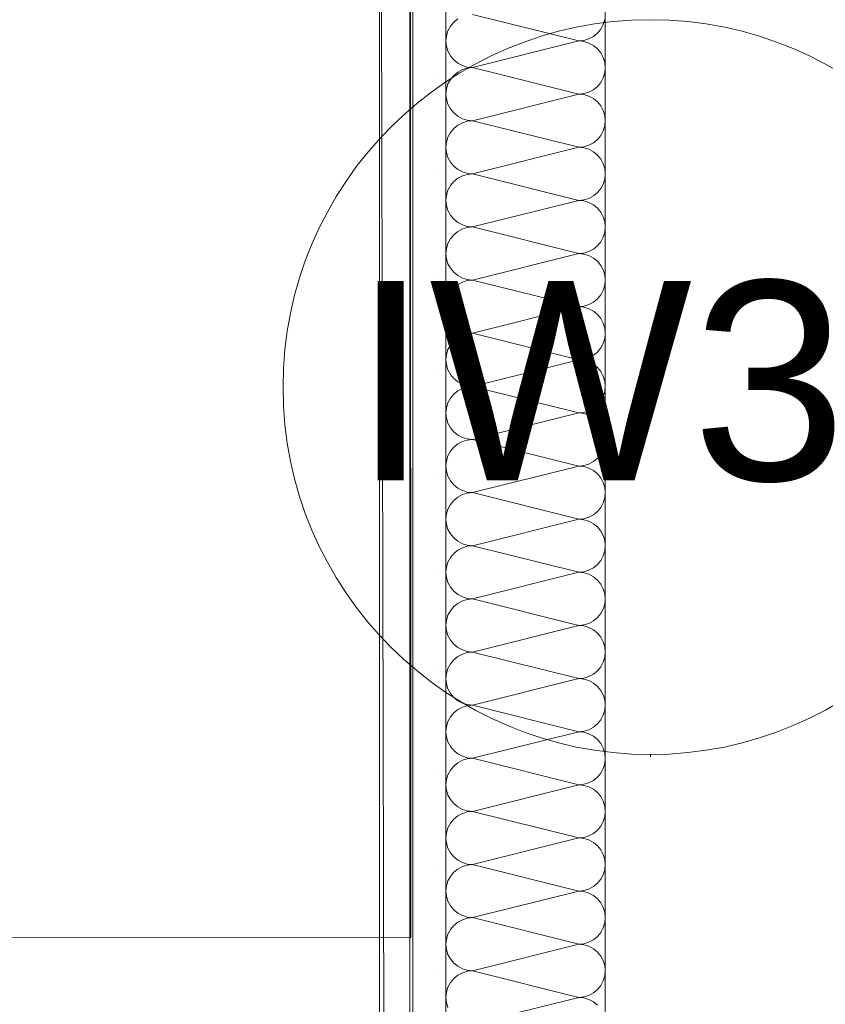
# Model space of a CAD drawing. Header units: millimetres. Extents: x 634730 to 711346, y 362082 to 425615.
# Tile 73 of 160: x 675395 to 675698, y 403734 to 404104. Entities that reach past the tile are written whole.
import ezdxf
from ezdxf.enums import TextEntityAlignment as Align

# ---------------------------------------------------------------- set-up
doc = ezdxf.new("R2010")
doc.units = ezdxf.units.MM
doc.header["$LTSCALE"] = 50
doc.linetypes.add('Strichlinie', pattern=[0.4, 0.3, -0.1])
for name, color, linetype in [('1_EG', 7, 'Continuous'), ('A_Beschriftung', 7, 'Continuous'), ('A_Deckenspiegel', 7, 'Continuous'), ('A_Möblierung fest', 7, 'Continuous'), ('A_Raumflächen', 7, 'Continuous'), ('A_Schraffuren', 7, 'Continuous'), ('A_Wände', 7, 'Continuous')]:
    doc.layers.add(name, color=color, linetype=linetype)
doc.styles.add('ERSTELLTER_STIL_1', font='ARIALN.TTF')
doc.styles.add('ERSTELLTER_STIL_2', font='ARIALNB.TTF')

# ---------------------------------------------------------------- blocks, each defined once
blk = doc.blocks.new('A$C85d2cf1a')
at = {"layer": 'A_Beschriftung', "color": 7, "linetype": 'Continuous', "lineweight": 13}
for p, q in [((29.6506, 41.7452), (29.6506, 41.74525)), ((29.6506, 41.7443), (29.6506, 41.7452))]:
    blk.add_line(p, q, dxfattribs=at)
at = {"layer": 'A_Beschriftung', "color": 7, "linetype": 'Continuous', "lineweight": 13, "flags": 128}
blk.add_lwpolyline([(29.78888, 41.88353, 1), (29.51231, 41.88353, 1)], format="xyb", close=True, dxfattribs=at)
at = {"layer": 'A_Deckenspiegel', "color": 7, "linetype": 'Strichlinie', "lineweight": 13}
blk.add_line((29.55598, 38.98657), (29.54865, 42.37362), dxfattribs=at)
at = {"layer": 'A_Möblierung fest', "color": 7, "linetype": 'Continuous', "lineweight": 18}
for p, q in [((29.56047, 41.67629), (29.56006, 42.37596)), ((27.86001, 41.6753), (29.56047, 41.67629))]:
    blk.add_line(p, q, dxfattribs=at)
at = {"layer": 'A_Schraffuren', "color": 253, "linetype": 'Continuous', "lineweight": 18, "true_color": 0x9f9f9f}
for p, q in [((29.55999, 38.98639), (29.56, 42.37612)), ((29.56002, 38.9985), (29.56006, 42.35594))]:
    blk.add_line(p, q, dxfattribs=at)
at = {"layer": 'A_Wände', "color": 7, "linetype": 'Continuous', "lineweight": 18}
for p, q in [((29.54865, 42.37362), (29.54865, 41.29596)), ((29.56115, 42.37362), (29.56115, 41.29596)), ((29.57365, 42.37362), (29.57365, 41.29596)), ((29.63365, 42.37362), (29.63365, 41.29596))]:
    blk.add_line(p, q, dxfattribs=at)
at = {"layer": 'A_Wände', "color": 8, "linetype": 'Continuous', "lineweight": 18}
for p, q in [((29.58365, 42.02382), (29.62365, 42.01382)), ((29.57533, 42.01937), (29.57441, 42.01764)), ((29.57657, 42.02089), (29.57533, 42.01937)), ((29.57809, 42.02213), (29.57657, 42.02089)), ((29.63196, 42.01826), (29.63288, 42.01999)), ((29.63288, 42.01999), (29.63345, 42.02187)), ((29.57384, 42.01577), (29.57365, 42.01382)), ((29.57441, 42.01764), (29.57384, 42.01577)), ((29.62747, 42.01458), (29.6292, 42.0155)), ((29.6292, 42.0155), (29.63072, 42.01675)), ((29.63072, 42.01675), (29.63196, 42.01826)), ((29.57365, 42.01382), (29.57384, 42.01187)), ((29.57384, 42.01187), (29.57441, 42.00999)), ((29.58365, 42.00382), (29.62365, 42.01382)), ((29.62365, 42.01382), (29.6256, 42.01401)), ((29.6256, 42.01362), (29.62365, 42.01382)), ((29.6256, 42.01401), (29.62747, 42.01458)), ((29.62747, 42.01306), (29.6256, 42.01362)), ((29.6292, 42.01213), (29.62747, 42.01306)), ((29.63072, 42.01089), (29.6292, 42.01213)), ((29.57441, 42.00999), (29.57533, 42.00826)), ((29.57533, 42.00826), (29.57657, 42.00675)), ((29.63196, 42.00937), (29.63072, 42.01089)), ((29.63288, 42.00764), (29.63196, 42.00937)), ((29.57657, 42.00675), (29.57809, 42.0055)), ((29.57809, 42.0055), (29.57982, 42.00458)), ((29.57982, 42.00458), (29.58169, 42.00401)), ((29.63345, 42.00577), (29.63288, 42.00764)), ((29.63365, 42.00382), (29.63345, 42.00577)), ((29.57137, 42.00132), (29.57137, 42.00132)), ((29.57657, 42.00089), (29.57533, 41.99937)), ((29.57809, 42.00213), (29.57657, 42.00089)), ((29.57982, 42.00306), (29.57809, 42.00213)), ((29.58169, 42.00362), (29.57982, 42.00306)), ((29.58169, 42.00401), (29.58365, 42.00382)), ((29.58365, 42.00382), (29.58169, 42.00362)), ((29.58365, 42.00382), (29.62365, 41.99382)), ((29.63288, 41.99999), (29.63345, 42.00187)), ((29.63345, 42.00187), (29.63365, 42.00382)), ((29.57441, 41.99764), (29.57384, 41.99577)), ((29.57533, 41.99937), (29.57441, 41.99764)), ((29.63072, 41.99675), (29.63196, 41.99826)), ((29.63196, 41.99826), (29.63288, 41.99999)), ((29.57384, 41.99577), (29.57365, 41.99382)), ((29.57365, 41.99382), (29.57384, 41.99187)), ((29.58365, 41.98382), (29.62365, 41.99382)), ((29.62365, 41.99382), (29.6256, 41.99401)), ((29.6256, 41.99362), (29.62365, 41.99382)), ((29.6256, 41.99401), (29.62747, 41.99458)), ((29.62747, 41.99306), (29.6256, 41.99362)), ((29.62747, 41.99458), (29.6292, 41.9955)), ((29.6292, 41.9955), (29.63072, 41.99675)), ((29.57384, 41.99187), (29.57441, 41.98999)), ((29.57441, 41.98999), (29.57533, 41.98826)), ((29.6292, 41.99213), (29.62747, 41.99306)), ((29.63072, 41.99089), (29.6292, 41.99213)), ((29.63196, 41.98937), (29.63072, 41.99089)), ((29.57533, 41.98826), (29.57657, 41.98675)), ((29.57657, 41.98675), (29.57809, 41.9855)), ((29.63288, 41.98764), (29.63196, 41.98937)), ((29.63345, 41.98577), (29.63288, 41.98764)), ((29.63365, 41.98382), (29.63345, 41.98577)), ((29.57809, 41.98213), (29.57657, 41.98089)), ((29.57809, 41.9855), (29.57982, 41.98458)), ((29.57982, 41.98306), (29.57809, 41.98213)), ((29.57982, 41.98458), (29.58169, 41.98401)), ((29.58169, 41.98362), (29.57982, 41.98306)), ((29.58169, 41.98401), (29.58365, 41.98382)), ((29.58365, 41.98382), (29.58169, 41.98362)), ((29.58365, 41.98382), (29.62365, 41.97382)), ((29.63345, 41.98187), (29.63365, 41.98382)), ((29.57533, 41.97937), (29.57441, 41.97764)), ((29.57657, 41.98089), (29.57533, 41.97937)), ((29.63196, 41.97826), (29.63288, 41.97999)), ((29.63288, 41.97999), (29.63345, 41.98187)), ((29.57384, 41.97577), (29.57365, 41.97382)), ((29.57441, 41.97764), (29.57384, 41.97577)), ((29.62747, 41.97458), (29.6292, 41.9755)), ((29.6292, 41.9755), (29.63072, 41.97675)), ((29.63072, 41.97675), (29.63196, 41.97826)), ((29.57365, 41.97382), (29.57384, 41.97187)), ((29.57384, 41.97187), (29.57441, 41.96999)), ((29.58365, 41.96382), (29.62365, 41.97382)), ((29.62365, 41.97382), (29.6256, 41.97401)), ((29.6256, 41.97362), (29.62365, 41.97382)), ((29.6256, 41.97401), (29.62747, 41.97458)), ((29.62747, 41.97306), (29.6256, 41.97362)), ((29.6292, 41.97213), (29.62747, 41.97306)), ((29.63072, 41.97089), (29.6292, 41.97213)), ((29.57441, 41.96999), (29.57533, 41.96826)), ((29.57533, 41.96826), (29.57657, 41.96675)), ((29.63196, 41.96937), (29.63072, 41.97089)), ((29.63288, 41.96764), (29.63196, 41.96937)), ((29.63345, 41.96577), (29.63288, 41.96764)), ((29.57137, 41.96382), (29.57137, 41.96382)), ((29.57657, 41.96675), (29.57809, 41.9655)), ((29.57809, 41.9655), (29.57982, 41.96458)), ((29.57982, 41.96458), (29.58169, 41.96401)), ((29.58169, 41.96362), (29.57982, 41.96306)), ((29.58169, 41.96401), (29.58365, 41.96382)), ((29.58365, 41.96382), (29.58169, 41.96362)), ((29.58365, 41.96382), (29.62365, 41.95382)), ((29.63365, 41.96382), (29.63345, 41.96577)), ((29.63345, 41.96187), (29.63365, 41.96382)), ((29.57657, 41.96089), (29.57533, 41.95937)), ((29.57809, 41.96213), (29.57657, 41.96089)), ((29.57982, 41.96306), (29.57809, 41.96213)), ((29.63196, 41.95826), (29.63288, 41.95999)), ((29.63288, 41.95999), (29.63345, 41.96187)), ((29.57441, 41.95764), (29.57384, 41.95577)), ((29.57533, 41.95937), (29.57441, 41.95764)), ((29.6292, 41.9555), (29.63072, 41.95675)), ((29.63072, 41.95675), (29.63196, 41.95826)), ((29.57384, 41.95577), (29.57365, 41.95382)), ((29.57365, 41.95382), (29.57384, 41.95187)), ((29.58365, 41.94382), (29.62365, 41.95382)), ((29.62365, 41.95382), (29.6256, 41.95401)), ((29.6256, 41.95362), (29.62365, 41.95382)), ((29.6256, 41.95401), (29.62747, 41.95458)), ((29.62747, 41.95306), (29.6256, 41.95362)), ((29.62747, 41.95458), (29.6292, 41.9555)), ((29.6292, 41.95213), (29.62747, 41.95306)), ((29.57384, 41.95187), (29.57441, 41.94999)), ((29.57441, 41.94999), (29.57533, 41.94826)), ((29.63072, 41.95089), (29.6292, 41.95213)), ((29.63196, 41.94937), (29.63072, 41.95089)), ((29.63288, 41.94764), (29.63196, 41.94937)), ((29.57533, 41.94826), (29.57657, 41.94675)), ((29.57657, 41.94675), (29.57809, 41.9455)), ((29.57809, 41.9455), (29.57982, 41.94458)), ((29.63345, 41.94577), (29.63288, 41.94764)), ((29.63365, 41.94382), (29.63345, 41.94577)), ((29.57809, 41.94213), (29.57657, 41.94089)), ((29.57982, 41.94306), (29.57809, 41.94213)), ((29.57982, 41.94458), (29.58169, 41.94401)), ((29.58169, 41.94362), (29.57982, 41.94306)), ((29.58169, 41.94401), (29.58365, 41.94382)), ((29.58365, 41.94382), (29.58169, 41.94362)), ((29.58365, 41.94382), (29.62365, 41.93382)), ((29.63288, 41.93999), (29.63345, 41.94187)), ((29.63345, 41.94187), (29.63365, 41.94382)), ((29.57441, 41.93764), (29.57384, 41.93577)), ((29.57533, 41.93937), (29.57441, 41.93764)), ((29.57657, 41.94089), (29.57533, 41.93937)), ((29.63072, 41.93675), (29.63196, 41.93826)), ((29.63196, 41.93826), (29.63288, 41.93999)), ((29.57384, 41.93577), (29.57365, 41.93382)), ((29.62365, 41.93382), (29.6256, 41.93401)), ((29.6256, 41.93401), (29.62747, 41.93458)), ((29.62747, 41.93458), (29.6292, 41.9355)), ((29.6292, 41.9355), (29.63072, 41.93675)), ((29.57365, 41.93382), (29.57384, 41.93187)), ((29.57384, 41.93187), (29.57441, 41.92999)), ((29.58365, 41.92382), (29.62365, 41.93382)), ((29.6256, 41.93362), (29.62365, 41.93382)), ((29.62747, 41.93306), (29.6256, 41.93362)), ((29.6292, 41.93213), (29.62747, 41.93306)), ((29.63072, 41.93089), (29.6292, 41.93213)), ((29.63196, 41.92937), (29.63072, 41.93089)), ((29.57441, 41.92999), (29.57533, 41.92826)), ((29.57533, 41.92826), (29.57657, 41.92675)), ((29.57657, 41.92675), (29.57809, 41.9255)), ((29.63288, 41.92764), (29.63196, 41.92937)), ((29.63345, 41.92577), (29.63288, 41.92764)), ((29.57137, 41.92632), (29.57137, 41.92632)), ((29.57809, 41.9255), (29.57982, 41.92458)), ((29.57982, 41.92306), (29.57809, 41.92213)), ((29.57982, 41.92458), (29.58169, 41.92401)), ((29.58169, 41.92362), (29.57982, 41.92306)), ((29.58169, 41.92401), (29.58365, 41.92382)), ((29.58365, 41.92382), (29.58169, 41.92362)), ((29.58365, 41.92382), (29.62365, 41.91382)), ((29.63365, 41.92382), (29.63345, 41.92577)), ((29.63345, 41.92187), (29.63365, 41.92382)), ((29.57533, 41.91937), (29.57441, 41.91764)), ((29.57657, 41.92089), (29.57533, 41.91937)), ((29.57809, 41.92213), (29.57657, 41.92089)), ((29.63196, 41.91826), (29.63288, 41.91999)), ((29.63288, 41.91999), (29.63345, 41.92187)), ((29.57384, 41.91577), (29.57365, 41.91382)), ((29.57441, 41.91764), (29.57384, 41.91577)), ((29.62747, 41.91458), (29.6292, 41.9155)), ((29.6292, 41.9155), (29.63072, 41.91675)), ((29.63072, 41.91675), (29.63196, 41.91826)), ((29.57365, 41.91382), (29.57384, 41.91187)), ((29.57384, 41.91187), (29.57441, 41.90999)), ((29.58365, 41.90382), (29.62365, 41.91382)), ((29.62365, 41.91382), (29.6256, 41.91401)), ((29.6256, 41.91362), (29.62365, 41.91382)), ((29.6256, 41.91401), (29.62747, 41.91458)), ((29.62747, 41.91306), (29.6256, 41.91362)), ((29.6292, 41.91213), (29.62747, 41.91306)), ((29.63072, 41.91089), (29.6292, 41.91213)), ((29.57441, 41.90999), (29.57533, 41.90826)), ((29.57533, 41.90826), (29.57657, 41.90675)), ((29.63196, 41.90937), (29.63072, 41.91089)), ((29.63288, 41.90764), (29.63196, 41.90937)), ((29.57657, 41.90675), (29.57809, 41.9055)), ((29.57809, 41.9055), (29.57982, 41.90458)), ((29.57982, 41.90458), (29.58169, 41.90401)), ((29.63345, 41.90577), (29.63288, 41.90764)), ((29.63365, 41.90382), (29.63345, 41.90577)), ((29.57657, 41.90089), (29.57533, 41.89937)), ((29.57809, 41.90213), (29.57657, 41.90089)), ((29.57982, 41.90306), (29.57809, 41.90213)), ((29.58169, 41.90362), (29.57982, 41.90306)), ((29.58169, 41.90401), (29.58365, 41.90382)), ((29.58365, 41.90382), (29.58169, 41.90362)), ((29.58365, 41.90382), (29.62365, 41.89382)), ((29.63288, 41.89999), (29.63345, 41.90187)), ((29.63345, 41.90187), (29.63365, 41.90382)), ((29.57441, 41.89764), (29.57384, 41.89577)), ((29.57533, 41.89937), (29.57441, 41.89764)), ((29.63072, 41.89675), (29.63196, 41.89826)), ((29.63196, 41.89826), (29.63288, 41.89999)), ((29.57384, 41.89577), (29.57365, 41.89382)), ((29.57365, 41.89382), (29.57384, 41.89187)), ((29.58365, 41.88382), (29.62365, 41.89382)), ((29.62365, 41.89382), (29.6256, 41.89401)), ((29.6256, 41.89362), (29.62365, 41.89382)), ((29.6256, 41.89401), (29.62747, 41.89458)), ((29.62747, 41.89306), (29.6256, 41.89362)), ((29.62747, 41.89458), (29.6292, 41.8955)), ((29.6292, 41.8955), (29.63072, 41.89675)), ((29.57384, 41.89187), (29.57441, 41.88999)), ((29.57441, 41.88999), (29.57533, 41.88826)), ((29.6292, 41.89213), (29.62747, 41.89306)), ((29.63072, 41.89089), (29.6292, 41.89213)), ((29.63196, 41.88937), (29.63072, 41.89089)), ((29.63288, 41.88764), (29.63196, 41.88937)), ((29.57137, 41.88882), (29.57137, 41.88882)), ((29.57533, 41.88826), (29.57657, 41.88675)), ((29.57657, 41.88675), (29.57809, 41.8855)), ((29.63345, 41.88577), (29.63288, 41.88764)), ((29.63365, 41.88382), (29.63345, 41.88577)), ((29.57809, 41.88213), (29.57657, 41.88089)), ((29.57809, 41.8855), (29.57982, 41.88458)), ((29.57982, 41.88306), (29.57809, 41.88213)), ((29.57982, 41.88458), (29.58169, 41.88401)), ((29.58169, 41.88362), (29.57982, 41.88306)), ((29.58169, 41.88401), (29.58365, 41.88382)), ((29.58365, 41.88382), (29.58169, 41.88362)), ((29.58365, 41.88382), (29.62365, 41.87382)), ((29.63345, 41.88187), (29.63365, 41.88382)), ((29.57533, 41.87937), (29.57441, 41.87764)), ((29.57657, 41.88089), (29.57533, 41.87937)), ((29.63072, 41.87675), (29.63196, 41.87826)), ((29.63196, 41.87826), (29.63288, 41.87999)), ((29.63288, 41.87999), (29.63345, 41.88187)), ((29.57384, 41.87577), (29.57365, 41.87382)), ((29.57441, 41.87764), (29.57384, 41.87577)), ((29.6256, 41.87401), (29.62747, 41.87458)), ((29.62747, 41.87458), (29.6292, 41.8755)), ((29.6292, 41.8755), (29.63072, 41.87675)), ((29.57365, 41.87382), (29.57384, 41.87187)), ((29.57384, 41.87187), (29.57441, 41.86999)), ((29.58365, 41.86382), (29.62365, 41.87382)), ((29.62365, 41.87382), (29.6256, 41.87401)), ((29.6256, 41.87362), (29.62365, 41.87382)), ((29.62747, 41.87306), (29.6256, 41.87362)), ((29.6292, 41.87213), (29.62747, 41.87306)), ((29.63072, 41.87089), (29.6292, 41.87213)), ((29.63196, 41.86937), (29.63072, 41.87089)), ((29.57441, 41.86999), (29.57533, 41.86826)), ((29.57533, 41.86826), (29.57657, 41.86675)), ((29.63288, 41.86764), (29.63196, 41.86937)), ((29.63345, 41.86577), (29.63288, 41.86764)), ((29.57657, 41.86675), (29.57809, 41.8655)), ((29.57809, 41.8655), (29.57982, 41.86458)), ((29.57982, 41.86458), (29.58169, 41.86401)), ((29.58169, 41.86362), (29.57982, 41.86306)), ((29.58169, 41.86401), (29.58365, 41.86382)), ((29.58365, 41.86382), (29.58169, 41.86362)), ((29.58365, 41.86382), (29.62365, 41.85382)), ((29.63365, 41.86382), (29.63345, 41.86577)), ((29.63345, 41.86187), (29.63365, 41.86382)), ((29.57657, 41.86089), (29.57533, 41.85937)), ((29.57809, 41.86213), (29.57657, 41.86089)), ((29.57982, 41.86306), (29.57809, 41.86213)), ((29.63196, 41.85826), (29.63288, 41.85999)), ((29.63288, 41.85999), (29.63345, 41.86187)), ((29.57441, 41.85764), (29.57384, 41.85577)), ((29.57533, 41.85937), (29.57441, 41.85764)), ((29.6292, 41.8555), (29.63072, 41.85675)), ((29.63072, 41.85675), (29.63196, 41.85826)), ((29.57384, 41.85577), (29.57365, 41.85382)), ((29.57365, 41.85382), (29.57384, 41.85187)), ((29.58365, 41.84382), (29.62365, 41.85382)), ((29.62365, 41.85382), (29.6256, 41.85401)), ((29.6256, 41.85362), (29.62365, 41.85382)), ((29.6256, 41.85401), (29.62747, 41.85458)), ((29.62747, 41.85306), (29.6256, 41.85362)), ((29.62747, 41.85458), (29.6292, 41.8555)), ((29.6292, 41.85213), (29.62747, 41.85306)), ((29.57137, 41.85132), (29.57137, 41.85132)), ((29.57384, 41.85187), (29.57441, 41.84999)), ((29.57441, 41.84999), (29.57533, 41.84826)), ((29.63072, 41.85089), (29.6292, 41.85213)), ((29.63196, 41.84937), (29.63072, 41.85089)), ((29.63288, 41.84764), (29.63196, 41.84937)), ((29.57533, 41.84826), (29.57657, 41.84675)), ((29.57657, 41.84675), (29.57809, 41.8455)), ((29.57809, 41.8455), (29.57982, 41.84458)), ((29.63345, 41.84577), (29.63288, 41.84764)), ((29.63365, 41.84382), (29.63345, 41.84577)), ((29.57809, 41.84213), (29.57657, 41.84089)), ((29.57982, 41.84306), (29.57809, 41.84213)), ((29.57982, 41.84458), (29.58169, 41.84401)), ((29.58169, 41.84362), (29.57982, 41.84306)), ((29.58169, 41.84401), (29.58365, 41.84382)), ((29.58365, 41.84382), (29.58169, 41.84362)), ((29.58365, 41.84382), (29.62365, 41.83382)), ((29.63288, 41.83999), (29.63345, 41.84187)), ((29.63345, 41.84187), (29.63365, 41.84382)), ((29.57441, 41.83764), (29.57384, 41.83577)), ((29.57533, 41.83937), (29.57441, 41.83764)), ((29.57657, 41.84089), (29.57533, 41.83937)), ((29.63072, 41.83675), (29.63196, 41.83826)), ((29.63196, 41.83826), (29.63288, 41.83999)), ((29.57384, 41.83577), (29.57365, 41.83382)), ((29.57365, 41.83382), (29.57384, 41.83187)), ((29.58365, 41.82382), (29.62365, 41.83382)), ((29.62365, 41.83382), (29.6256, 41.83401)), ((29.6256, 41.83362), (29.62365, 41.83382)), ((29.6256, 41.83401), (29.62747, 41.83458)), ((29.62747, 41.83458), (29.6292, 41.8355)), ((29.6292, 41.8355), (29.63072, 41.83675)), ((29.57384, 41.83187), (29.57441, 41.82999)), ((29.62747, 41.83306), (29.6256, 41.83362)), ((29.6292, 41.83213), (29.62747, 41.83306)), ((29.63072, 41.83089), (29.6292, 41.83213)), ((29.63196, 41.82937), (29.63072, 41.83089)), ((29.57441, 41.82999), (29.57533, 41.82826)), ((29.57533, 41.82826), (29.57657, 41.82675)), ((29.57657, 41.82675), (29.57809, 41.8255)), ((29.63288, 41.82764), (29.63196, 41.82937)), ((29.63345, 41.82577), (29.63288, 41.82764)), ((29.57809, 41.8255), (29.57982, 41.82458)), ((29.57982, 41.82306), (29.57809, 41.82213)), ((29.57982, 41.82458), (29.58169, 41.82401)), ((29.58169, 41.82362), (29.57982, 41.82306)), ((29.58169, 41.82401), (29.58365, 41.82382)), ((29.58365, 41.82382), (29.58169, 41.82362)), ((29.58365, 41.82382), (29.62365, 41.81382)), ((29.63365, 41.82382), (29.63345, 41.82577)), ((29.63345, 41.82187), (29.63365, 41.82382)), ((29.57533, 41.81937), (29.57441, 41.81764)), ((29.57657, 41.82089), (29.57533, 41.81937)), ((29.57809, 41.82213), (29.57657, 41.82089)), ((29.63196, 41.81826), (29.63288, 41.81999)), ((29.63288, 41.81999), (29.63345, 41.82187)), ((29.57384, 41.81577), (29.57365, 41.81382)), ((29.57441, 41.81764), (29.57384, 41.81577)), ((29.62747, 41.81458), (29.6292, 41.8155)), ((29.6292, 41.8155), (29.63072, 41.81675)), ((29.63072, 41.81675), (29.63196, 41.81826)), ((29.57137, 41.81382), (29.57137, 41.81382)), ((29.57365, 41.81382), (29.57384, 41.81187)), ((29.57384, 41.81187), (29.57441, 41.80999)), ((29.58365, 41.80382), (29.62365, 41.81382)), ((29.62365, 41.81382), (29.6256, 41.81401)), ((29.6256, 41.81362), (29.62365, 41.81382)), ((29.6256, 41.81401), (29.62747, 41.81458)), ((29.62747, 41.81306), (29.6256, 41.81362)), ((29.6292, 41.81213), (29.62747, 41.81306)), ((29.63072, 41.81089), (29.6292, 41.81213)), ((29.57441, 41.80999), (29.57533, 41.80826)), ((29.57533, 41.80826), (29.57657, 41.80675)), ((29.63196, 41.80937), (29.63072, 41.81089)), ((29.63288, 41.80764), (29.63196, 41.80937)), ((29.57657, 41.80675), (29.57809, 41.8055)), ((29.57809, 41.8055), (29.57982, 41.80458)), ((29.57982, 41.80458), (29.58169, 41.80401)), ((29.63345, 41.80577), (29.63288, 41.80764)), ((29.63365, 41.80382), (29.63345, 41.80577)), ((29.57657, 41.80089), (29.57533, 41.79937)), ((29.57809, 41.80213), (29.57657, 41.80089)), ((29.57982, 41.80306), (29.57809, 41.80213)), ((29.58169, 41.80362), (29.57982, 41.80306)), ((29.58169, 41.80401), (29.58365, 41.80382)), ((29.58365, 41.80382), (29.58169, 41.80362)), ((29.58365, 41.80382), (29.62365, 41.79382)), ((29.63288, 41.79999), (29.63345, 41.80187)), ((29.63345, 41.80187), (29.63365, 41.80382)), ((29.57441, 41.79764), (29.57384, 41.79577)), ((29.57533, 41.79937), (29.57441, 41.79764)), ((29.6292, 41.7955), (29.63072, 41.79675)), ((29.63072, 41.79675), (29.63196, 41.79826)), ((29.63196, 41.79826), (29.63288, 41.79999)), ((29.57384, 41.79577), (29.57365, 41.79382)), ((29.57365, 41.79382), (29.57384, 41.79187)), ((29.58365, 41.78382), (29.62365, 41.79382)), ((29.62365, 41.79382), (29.6256, 41.79401)), ((29.6256, 41.79362), (29.62365, 41.79382)), ((29.6256, 41.79401), (29.62747, 41.79458)), ((29.62747, 41.79306), (29.6256, 41.79362)), ((29.62747, 41.79458), (29.6292, 41.7955)), ((29.6292, 41.79213), (29.62747, 41.79306)), ((29.57384, 41.79187), (29.57441, 41.78999)), ((29.57441, 41.78999), (29.57533, 41.78826)), ((29.63072, 41.79089), (29.6292, 41.79213)), ((29.63196, 41.78937), (29.63072, 41.79089)), ((29.63288, 41.78764), (29.63196, 41.78937)), ((29.57533, 41.78826), (29.57657, 41.78675)), ((29.57657, 41.78675), (29.57809, 41.7855)), ((29.63345, 41.78577), (29.63288, 41.78764)), ((29.63365, 41.78382), (29.63345, 41.78577)), ((29.57809, 41.78213), (29.57657, 41.78089)), ((29.57809, 41.7855), (29.57982, 41.78458)), ((29.57982, 41.78306), (29.57809, 41.78213)), ((29.57982, 41.78458), (29.58169, 41.78401)), ((29.58169, 41.78362), (29.57982, 41.78306)), ((29.58169, 41.78401), (29.58365, 41.78382)), ((29.58365, 41.78382), (29.58169, 41.78362)), ((29.58365, 41.78382), (29.62365, 41.77382)), ((29.63288, 41.77999), (29.63345, 41.78187)), ((29.63345, 41.78187), (29.63365, 41.78382)), ((29.57533, 41.77937), (29.57441, 41.77764)), ((29.57657, 41.78089), (29.57533, 41.77937)), ((29.63072, 41.77675), (29.63196, 41.77826)), ((29.63196, 41.77826), (29.63288, 41.77999)), ((29.57137, 41.77632), (29.57137, 41.77632)), ((29.57384, 41.77577), (29.57365, 41.77382)), ((29.57441, 41.77764), (29.57384, 41.77577)), ((29.6256, 41.77401), (29.62747, 41.77458)), ((29.62747, 41.77458), (29.6292, 41.7755)), ((29.6292, 41.7755), (29.63072, 41.77675)), ((29.57365, 41.77382), (29.57384, 41.77187)), ((29.57384, 41.77187), (29.57441, 41.76999)), ((29.58365, 41.76382), (29.62365, 41.77382)), ((29.62365, 41.77382), (29.6256, 41.77401)), ((29.6256, 41.77362), (29.62365, 41.77382)), ((29.62747, 41.77306), (29.6256, 41.77362)), ((29.6292, 41.77213), (29.62747, 41.77306)), ((29.63072, 41.77089), (29.6292, 41.77213)), ((29.63196, 41.76937), (29.63072, 41.77089)), ((29.57441, 41.76999), (29.57533, 41.76826)), ((29.57533, 41.76826), (29.57657, 41.76675)), ((29.63288, 41.76764), (29.63196, 41.76937)), ((29.63345, 41.76577), (29.63288, 41.76764)), ((29.57657, 41.76675), (29.57809, 41.7655)), ((29.57809, 41.7655), (29.57982, 41.76458)), ((29.57982, 41.76458), (29.58169, 41.76401)), ((29.58169, 41.76362), (29.57982, 41.76306)), ((29.58169, 41.76401), (29.58365, 41.76382)), ((29.58365, 41.76382), (29.58169, 41.76362)), ((29.58365, 41.76382), (29.62365, 41.75382)), ((29.63365, 41.76382), (29.63345, 41.76577)), ((29.63345, 41.76187), (29.63365, 41.76382)), ((29.57657, 41.76089), (29.57533, 41.75937)), ((29.57809, 41.76213), (29.57657, 41.76089)), ((29.57982, 41.76306), (29.57809, 41.76213)), ((29.63196, 41.75826), (29.63288, 41.75999)), ((29.63288, 41.75999), (29.63345, 41.76187)), ((29.57441, 41.75764), (29.57384, 41.75577)), ((29.57533, 41.75937), (29.57441, 41.75764)), ((29.6292, 41.7555), (29.63072, 41.75675)), ((29.63072, 41.75675), (29.63196, 41.75826)), ((29.57384, 41.75577), (29.57365, 41.75382)), ((29.57365, 41.75382), (29.57384, 41.75187)), ((29.58365, 41.74382), (29.62365, 41.75382)), ((29.62365, 41.75382), (29.6256, 41.75401)), ((29.6256, 41.75362), (29.62365, 41.75382)), ((29.6256, 41.75401), (29.62747, 41.75458)), ((29.62747, 41.75306), (29.6256, 41.75362)), ((29.62747, 41.75458), (29.6292, 41.7555)), ((29.6292, 41.75213), (29.62747, 41.75306)), ((29.57384, 41.75187), (29.57441, 41.74999)), ((29.57441, 41.74999), (29.57533, 41.74826)), ((29.63072, 41.75089), (29.6292, 41.75213)), ((29.63196, 41.74937), (29.63072, 41.75089)), ((29.63288, 41.74764), (29.63196, 41.74937)), ((29.57533, 41.74826), (29.57657, 41.74675)), ((29.57657, 41.74675), (29.57809, 41.7455)), ((29.57809, 41.7455), (29.57982, 41.74458)), ((29.63345, 41.74577), (29.63288, 41.74764)), ((29.63365, 41.74382), (29.63345, 41.74577)), ((29.57809, 41.74213), (29.57657, 41.74089)), ((29.57982, 41.74306), (29.57809, 41.74213)), ((29.57982, 41.74458), (29.58169, 41.74401)), ((29.58169, 41.74362), (29.57982, 41.74306)), ((29.58169, 41.74401), (29.58365, 41.74382)), ((29.58365, 41.74382), (29.58169, 41.74362)), ((29.58365, 41.74382), (29.62365, 41.73382)), ((29.63288, 41.73999), (29.63345, 41.74187)), ((29.63345, 41.74187), (29.63365, 41.74382)), ((29.57137, 41.73882), (29.57137, 41.73882)), ((29.57441, 41.73764), (29.57384, 41.73577)), ((29.57533, 41.73937), (29.57441, 41.73764)), ((29.57657, 41.74089), (29.57533, 41.73937)), ((29.63072, 41.73675), (29.63196, 41.73826)), ((29.63196, 41.73826), (29.63288, 41.73999)), ((29.57384, 41.73577), (29.57365, 41.73382)), ((29.57365, 41.73382), (29.57384, 41.73187)), ((29.58365, 41.72382), (29.62365, 41.73382)), ((29.62365, 41.73382), (29.6256, 41.73401)), ((29.6256, 41.73362), (29.62365, 41.73382)), ((29.6256, 41.73401), (29.62747, 41.73458)), ((29.62747, 41.73458), (29.6292, 41.7355)), ((29.6292, 41.7355), (29.63072, 41.73675)), ((29.57384, 41.73187), (29.57441, 41.72999)), ((29.57441, 41.72999), (29.57533, 41.72826)), ((29.62747, 41.73306), (29.6256, 41.73362)), ((29.6292, 41.73213), (29.62747, 41.73306)), ((29.63072, 41.73089), (29.6292, 41.73213)), ((29.63196, 41.72937), (29.63072, 41.73089)), ((29.57533, 41.72826), (29.57657, 41.72675)), ((29.57657, 41.72675), (29.57809, 41.7255)), ((29.63288, 41.72764), (29.63196, 41.72937)), ((29.63345, 41.72577), (29.63288, 41.72764)), ((29.57809, 41.7255), (29.57982, 41.72458)), ((29.57982, 41.72306), (29.57809, 41.72213)), ((29.57982, 41.72458), (29.58169, 41.72401)), ((29.58169, 41.72362), (29.57982, 41.72306)), ((29.58169, 41.72401), (29.58365, 41.72382)), ((29.58365, 41.72382), (29.58169, 41.72362)), ((29.58365, 41.72382), (29.62365, 41.71382)), ((29.63365, 41.72382), (29.63345, 41.72577)), ((29.63345, 41.72187), (29.63365, 41.72382)), ((29.57533, 41.71937), (29.57441, 41.71764)), ((29.57657, 41.72089), (29.57533, 41.71937)), ((29.57809, 41.72213), (29.57657, 41.72089)), ((29.63196, 41.71826), (29.63288, 41.71999)), ((29.63288, 41.71999), (29.63345, 41.72187)), ((29.57384, 41.71577), (29.57365, 41.71382)), ((29.57441, 41.71764), (29.57384, 41.71577)), ((29.62747, 41.71458), (29.6292, 41.7155)), ((29.6292, 41.7155), (29.63072, 41.71675)), ((29.63072, 41.71675), (29.63196, 41.71826)), ((29.57365, 41.71382), (29.57384, 41.71187)), ((29.57384, 41.71187), (29.57441, 41.70999)), ((29.58365, 41.70382), (29.62365, 41.71382)), ((29.62365, 41.71382), (29.6256, 41.71401)), ((29.6256, 41.71362), (29.62365, 41.71382)), ((29.6256, 41.71401), (29.62747, 41.71458)), ((29.62747, 41.71306), (29.6256, 41.71362)), ((29.6292, 41.71213), (29.62747, 41.71306)), ((29.63072, 41.71089), (29.6292, 41.71213)), ((29.57441, 41.70999), (29.57533, 41.70826)), ((29.57533, 41.70826), (29.57657, 41.70675)), ((29.63196, 41.70937), (29.63072, 41.71089)), ((29.63288, 41.70764), (29.63196, 41.70937)), ((29.57657, 41.70675), (29.57809, 41.7055)), ((29.57809, 41.7055), (29.57982, 41.70458)), ((29.57982, 41.70458), (29.58169, 41.70401)), ((29.63345, 41.70577), (29.63288, 41.70764)), ((29.63365, 41.70382), (29.63345, 41.70577)), ((29.57137, 41.70132), (29.57137, 41.70132)), ((29.57657, 41.70089), (29.57533, 41.69937)), ((29.57809, 41.70213), (29.57657, 41.70089)), ((29.57982, 41.70306), (29.57809, 41.70213)), ((29.58169, 41.70362), (29.57982, 41.70306)), ((29.58169, 41.70401), (29.58365, 41.70382)), ((29.58365, 41.70382), (29.58169, 41.70362)), ((29.58365, 41.70382), (29.62365, 41.69382)), ((29.63288, 41.69999), (29.63345, 41.70187)), ((29.63345, 41.70187), (29.63365, 41.70382)), ((29.57441, 41.69764), (29.57384, 41.69577)), ((29.57533, 41.69937), (29.57441, 41.69764)), ((29.6292, 41.6955), (29.63072, 41.69675)), ((29.63072, 41.69675), (29.63196, 41.69826)), ((29.63196, 41.69826), (29.63288, 41.69999)), ((29.57384, 41.69577), (29.57365, 41.69382)), ((29.57365, 41.69382), (29.57384, 41.69187)), ((29.58365, 41.68382), (29.62365, 41.69382)), ((29.62365, 41.69382), (29.6256, 41.69401)), ((29.6256, 41.69362), (29.62365, 41.69382)), ((29.6256, 41.69401), (29.62747, 41.69458)), ((29.62747, 41.69306), (29.6256, 41.69362)), ((29.62747, 41.69458), (29.6292, 41.6955)), ((29.6292, 41.69213), (29.62747, 41.69306)), ((29.57384, 41.69187), (29.57441, 41.68999)), ((29.57441, 41.68999), (29.57533, 41.68826)), ((29.63072, 41.69089), (29.6292, 41.69213)), ((29.63196, 41.68937), (29.63072, 41.69089)), ((29.63288, 41.68764), (29.63196, 41.68937)), ((29.57533, 41.68826), (29.57657, 41.68675)), ((29.57657, 41.68675), (29.57809, 41.6855)), ((29.57809, 41.6855), (29.57982, 41.68458)), ((29.63345, 41.68577), (29.63288, 41.68764)), ((29.63365, 41.68382), (29.63345, 41.68577)), ((29.57809, 41.68213), (29.57657, 41.68089)), ((29.57982, 41.68306), (29.57809, 41.68213)), ((29.57982, 41.68458), (29.58169, 41.68401)), ((29.58169, 41.68362), (29.57982, 41.68306)), ((29.58169, 41.68401), (29.58365, 41.68382)), ((29.58365, 41.68382), (29.58169, 41.68362)), ((29.58365, 41.68382), (29.62365, 41.67382)), ((29.63288, 41.67999), (29.63345, 41.68187)), ((29.63345, 41.68187), (29.63365, 41.68382)), ((29.57533, 41.67937), (29.57441, 41.67764)), ((29.57657, 41.68089), (29.57533, 41.67937)), ((29.63072, 41.67675), (29.63196, 41.67826)), ((29.63196, 41.67826), (29.63288, 41.67999)), ((29.57384, 41.67577), (29.57365, 41.67382)), ((29.57441, 41.67764), (29.57384, 41.67577)), ((29.6256, 41.67401), (29.62747, 41.67458)), ((29.62747, 41.67458), (29.6292, 41.6755)), ((29.6292, 41.6755), (29.63072, 41.67675)), ((29.57365, 41.67382), (29.57384, 41.67187)), ((29.57384, 41.67187), (29.57441, 41.66999)), ((29.58365, 41.66382), (29.62365, 41.67382)), ((29.62365, 41.67382), (29.6256, 41.67401)), ((29.6256, 41.67362), (29.62365, 41.67382)), ((29.62747, 41.67306), (29.6256, 41.67362)), ((29.6292, 41.67213), (29.62747, 41.67306)), ((29.63072, 41.67089), (29.6292, 41.67213)), ((29.63196, 41.66937), (29.63072, 41.67089)), ((29.57441, 41.66999), (29.57533, 41.66826)), ((29.57533, 41.66826), (29.57657, 41.66675)), ((29.63288, 41.66764), (29.63196, 41.66937)), ((29.63345, 41.66577), (29.63288, 41.66764)), ((29.57137, 41.66382), (29.57137, 41.66382)), ((29.57657, 41.66675), (29.57809, 41.6655)), ((29.57809, 41.6655), (29.57982, 41.66458)), ((29.57982, 41.66458), (29.58169, 41.66401)), ((29.58169, 41.66362), (29.57982, 41.66306)), ((29.58169, 41.66401), (29.58365, 41.66382)), ((29.58365, 41.66382), (29.58169, 41.66362)), ((29.58365, 41.66382), (29.62365, 41.65382)), ((29.63365, 41.66382), (29.63345, 41.66577)), ((29.63345, 41.66187), (29.63365, 41.66382)), ((29.57657, 41.66089), (29.57533, 41.65937)), ((29.57809, 41.66213), (29.57657, 41.66089)), ((29.57982, 41.66306), (29.57809, 41.66213)), ((29.63196, 41.65826), (29.63288, 41.65999)), ((29.63288, 41.65999), (29.63345, 41.66187)), ((29.57441, 41.65764), (29.57384, 41.65577)), ((29.57533, 41.65937), (29.57441, 41.65764)), ((29.6292, 41.6555), (29.63072, 41.65675)), ((29.63072, 41.65675), (29.63196, 41.65826)), ((29.57384, 41.65577), (29.57365, 41.65382)), ((29.57365, 41.65382), (29.57384, 41.65187)), ((29.58365, 41.64382), (29.62365, 41.65382)), ((29.62365, 41.65382), (29.6256, 41.65401)), ((29.6256, 41.65362), (29.62365, 41.65382)), ((29.6256, 41.65401), (29.62747, 41.65458)), ((29.62747, 41.65306), (29.6256, 41.65362)), ((29.62747, 41.65458), (29.6292, 41.6555)), ((29.6292, 41.65213), (29.62747, 41.65306)), ((29.57384, 41.65187), (29.57441, 41.64999)), ((29.63072, 41.65089), (29.6292, 41.65213))]:
    blk.add_line(p, q, dxfattribs=at)
at = {"layer": 'A_Beschriftung', "color": 7, "lineweight": 13, "insert": (29.6506, 41.92348), "char_height": 0.075, "attachment_point": 2, "style": 'ERSTELLTER_STIL_2'}
blk.add_mtext('\\A1;{\\pqc;\\pt0,1;\\fArial|b0|i0|c0|p0;\\W1.000000;IW3\\fArial|b0|i0|c0|p0;\\W1.000000;\\A1{\\H.66x;\\S^  ;}\\fArial|b0|i0|c0|p0;\\W1.000000;\\fArial|b0|i0|c0|p0;\\W1.000000;\\A1{\\H.66x;\\S^  ;}\\fArial|b0|i0|c0|p0;\\W1.000000; \\fArial|b0|i0|c0|p0;\\W1.000000;\\fArial|b0|i0|c0|p0;\\W1.000000;\\fArial|b0|i0|c0|p0;\\W1.000000;\\fArial|b0|i0|c0|p0;\\W1.000000;\\fArial|b0|i0|c0|p0;\\W1.000000;\\fArial|b0|i0|c0|p0;\\W1.000000;\\fArial|b0|i0|c0|p0;\\W1.000000;\\fArial|b0|i0|c0|p0;\\W1.000000;\\fArial|b0|i0|c0|p0;\\W1.000000;\\fArial|b0|i0|c0|p0;\\W1.000000;\\fArial|b0|i0|c0|p0;\\W1.000000;\\fArial|b0|i0|c0|p0;\\W1.000000;\\fArial|b0|i0|c0|p0;\\W1.000000;\\fArial|b0|i0|c0|p0;\\W1.000000;\\fArial|b0|i0|c0|p0;\\W1.000000;\\fArial|b0|i0|c0|p0;\\W1.000000;\\fArial|b0|i0|c0|p0;\\W1.000000;\\fArial|b0|i0|c0|p0;\\W1.000000;\\fArial|b0|i0|c0|p0;\\W1.000000;\\fArial|b0|i0|c0|p0;\\W1.000000;\\fArial|b0|i0|c0|p0;\\W1.000000;\\fArial|b0|i0|c0|p0;\\W1.000000;\\fArial|b0|i0|c0|p0;\\W1.000000;\\fArial|b0|i0|c0|p0;\\W1.000000;\\fArial|b0|i0|c0|p0;\\W1.000000;\\fArial|b0|i0|c0|p0;\\W1.000000;\\fArial|b0|i0|c0|p0;\\W1.000000;\\fArial|b0|i0|c0|p0;\\W1.000000;\\fArial|b0|i0|c0|p0;\\W1.000000;\\fArial|b0|i0|c0|p0;\\W1.000000;\\fArial|b0|i0|c0|p0;\\W1.000000;\\fArial|b0|i0|c0|p0;\\W1.000000;\\fArial|b0|i0|c0|p0;\\W1.000000;\\fArial|b0|i0|c0|p0;\\W1.000000;\\fArial|b0|i0|c0|p0;\\W1.000000;\\fArial|b0|i0|c0|p0;\\W1.000000;\\fArial|b0|i0|c0|p0;\\W1.000000;\\fArial|b0|i0|c0|p0;\\W1.000000;\\fArial|b0|i0|c0|p0;\\W1.000000;\\fArial|b0|i0|c0|p0;\\W1.000000;\\fArial|b0|i0|c0|p0;\\W1.000000;\\fArial|b0|i0|c0|p0;\\W1.000000;\\fArial|b0|i0|c0|p0;\\W1.000000;}', dxfattribs=at)
at = {"layer": 'A_Möblierung fest', "color": 7, "lineweight": 13, "style": 'ERSTELLTER_STIL_2', "text_generation_flag": 2}
blk.add_attdef('txt', text='', height=0.12, rotation=359.9988, dxfattribs=at).set_placement((23.51397, 39.29215), align=Align.MIDDLE_CENTER)
at = {"layer": 'A_Möblierung fest', "color": 7, "lineweight": 13, "style": 'ERSTELLTER_STIL_2'}
blk.add_attdef('txt', text='', height=0.12, dxfattribs=at).set_placement((10.172, 25.65229), align=Align.MIDDLE_CENTER)
at = {"layer": 'A_Raumflächen', "color": 7, "lineweight": 18}
for tag, style, p in [('DUMMY_850', 'ERSTELLTER_STIL_1', (31.54143, 25.95854)), ('DUMMY_850', 'ERSTELLTER_STIL_1', (48.37985, 25.95854)), ('ROOM_NAME', 'ERSTELLTER_STIL_1', (30.42755, 25.92835)), ('ROOM_NAME', 'ERSTELLTER_STIL_1', (47.26597, 25.92835)), ('floorCode', 'ERSTELLTER_STIL_2', (30.52577, 25.68281)), ('stFloorCovering', 'ERSTELLTER_STIL_2', (31.09344, 25.68281)), ('floorCode', 'ERSTELLTER_STIL_2', (47.36419, 25.68281)), ('stFloorCovering', 'ERSTELLTER_STIL_2', (47.93185, 25.68281)), ('DUMMY_851', 'ERSTELLTER_STIL_2', (30.52577, 25.46747)), ('DUMMY_851', 'ERSTELLTER_STIL_2', (47.36419, 25.46747)), ('measuredNetAreaCode', 'ERSTELLTER_STIL_2', (30.52577, 25.19174)), ('measuredNetAreaCode', 'ERSTELLTER_STIL_2', (47.36419, 25.19174))]:
    blk.add_attdef(tag, text='', height=0.125, dxfattribs=dict(at, style=style)).set_placement(p, align=Align.TOP_LEFT)

msp = doc.modelspace()

# ---------------------------------------------------------------- block references
at = {"layer": '1_EG', "xscale": 1000, "yscale": 1000, "zscale": 1000}
msp.add_blockref('A$C85d2cf1a', (645981.7, 362082.41, 41515.3), dxfattribs=at)

doc.saveas('drawing.dxf')
